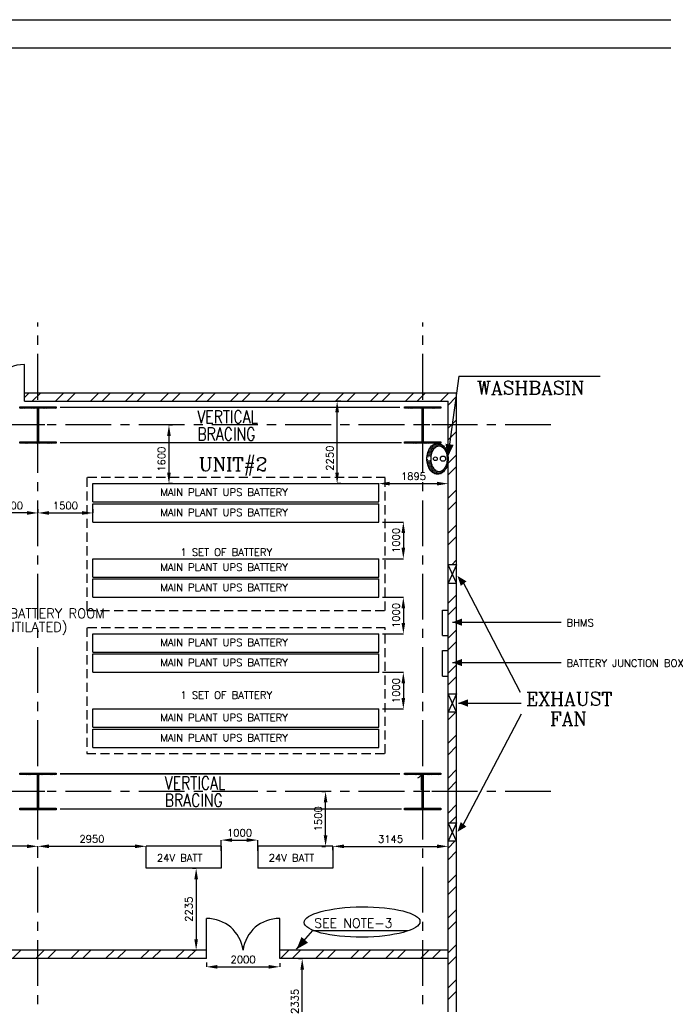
# Model space of a CAD drawing. Extents: x 13241 to 89175, y 0 to 53749.
# Tile 3 of 4: x 30549 to 48113, y 26874 to 53749. Entities that reach past the tile are written whole.
import ezdxf

# ---------------------------------------------------------------- set-up
doc = ezdxf.new("R2010")
doc.units = 0
doc.header["$LTSCALE"] = 1000
doc.header["$MEASUREMENT"] = 0
doc.header["$PDMODE"] = 34
doc.linetypes.add('CENTER', pattern=[2, 1.25, -0.25, 0.25, -0.25])
doc.linetypes.add('HIDDEN', pattern=[0.375, 0.25, -0.125])
doc.layers.get('0').update_dxf_attribs({"linetype": 'CONTINUOUS'})
doc.layers.get('DEFPOINTS').update_dxf_attribs({"linetype": 'CONTINUOUS'})
for name, color, linetype in [('BRACING', 40, 'HIDDEN'), ('CEN', 2, 'CENTER'), ('COL', 1, 'CONTINUOUS'), ('dim', 6, 'CONTINUOUS'), ('FORMAT', 4, 'CONTINUOUS'), ('grid', 1, 'CENTER'), ('PANEL', 4, 'CONTINUOUS'), ('PNL', 4, 'CONTINUOUS'), ('PNLDIM', 6, 'CONTINUOUS'), ('PNLTXT', 7, 'CONTINUOUS'), ('TEXT', 3, 'CONTINUOUS'), ('Wall', 7, 'CONTINUOUS')]:
    doc.layers.add(name, color=color, linetype=linetype)
doc.styles.add('ROMANC', font='romanc')
doc.styles.add('ROMANS', font='romans', dxfattribs={"height": 200})
doc.dimstyles.new('STANDARD$0', dxfattribs={"dimtxt": 250, "dimasz": 300, "dimexe": 0, "dimexo": 100, "dimgap": 100, "dimtad": 1, "dimdec": 0, "dimzin": 0, "dimdsep": 46, "dimtxsty": 'ROMANS', "dimcen": 0.09, "dimclrd": 256, "dimclre": 256, "dimclrt": 256, "dimadec": 0, "dimazin": 0, "dimtfac": 1, "dimtdec": 0, "dimtmove": 0, "dimatfit": 3, "dimfxl": 1, "dimtolj": 1, "dimtzin": 0, "dimlwd": -1, "dimlwe": -1, "dimarcsym": 0})

# ---------------------------------------------------------------- blocks, each defined once
blk = doc.blocks.new('A$C459100B9')
at = {"layer": 'COL'}
h = blk.add_hatch(dxfattribs=at)
h.set_pattern_fill('ANSI31', color=256, scale=200, angle=180, style=0)
h.set_pattern_definition([(225, (-560004.63, -115195.517), (17.6776695, -17.6776695), [])])
h.paths.add_polyline_path([(495, 500), (0, 500), (0, 460), (14, 460), (495, 460)])
h.paths.add_polyline_path([(0, 500), (-495, 500), (-495, 460), (0, 460)])
h.paths.add_polyline_path([(14, 460), (0, 460), (0, 0), (14, 0)])
h.paths.add_polyline_path([(0, 460), (-14, 460), (-14, 0), (0, 0)])
h.paths.add_polyline_path([(14, 0), (0, 0), (0, -460), (14, -460)])
h.paths.add_polyline_path([(0, 0), (-14, 0), (-14, -460), (0, -460)])
h.paths.add_polyline_path([(495, -460), (0, -460), (0, -500), (495, -500)])
h.paths.add_polyline_path([(0, -460), (-14, -460), (-495, -460), (-495, -500), (0, -500)])
at = {"layer": 'CEN'}
for p, q in [((0, 500), (0, -500)), ((192, 0), (-192, 0))]:
    blk.add_line(p, q, dxfattribs=at)
at = {"layer": 'COL'}
for points in [[(-495, 500), (495, 500), (495, 460), (-495, 460)], [(-14, 460), (14, 460), (14, -460), (-14, -460)], [(-495, -460), (495, -460), (495, -500), (-495, -500)]]:
    blk.add_lwpolyline(points, close=True, dxfattribs=at)
blk = doc.blocks.new('*D229')
at = {"layer": 'DEFPOINTS', "color": 0, "ltscale": 101, "transparency": 16777216}
for p in [(33996, 31187), (31046, 30839), (33996, 30887)]:
    blk.add_point(p, dxfattribs=at)
at = {"layer": 'PNLDIM', "ltscale": 101, "transparency": 16777216}
for p, q in [((31046, 30939), (31046, 31187)), ((31346, 31187), (33696, 31187)), ((33996, 30987), (33996, 31187))]:
    blk.add_line(p, q, dxfattribs=at)
for points in [[(31346, 31237), (31346, 31137), (31046, 31187)], [(33696, 31237), (33696, 31137), (33996, 31187)]]:
    blk.add_solid(points, dxfattribs=at)
at = {"layer": 'PNLDIM', "ltscale": 101, "transparency": 16777216, "insert": (32521, 31387), "char_height": 200, "attachment_point": 5, "style": 'ROMANS'}
blk.add_mtext('\\A1;2950', dxfattribs=at)
blk = doc.blocks.new('*D233')
at = {"layer": 'DEFPOINTS', "color": 0, "ltscale": 101, "transparency": 16777216}
for p in [(37046, 31357), (36046, 30966), (37046, 30966)]:
    blk.add_point(p, dxfattribs=at)
at = {"layer": 'PNLDIM', "ltscale": 101, "transparency": 16777216}
for p, q in [((36046, 31066), (36046, 31357)), ((36346, 31357), (36746, 31357)), ((37046, 31066), (37046, 31357))]:
    blk.add_line(p, q, dxfattribs=at)
for points in [[(36346, 31407), (36346, 31307), (36046, 31357)], [(36746, 31407), (36746, 31307), (37046, 31357)]]:
    blk.add_solid(points, dxfattribs=at)
at = {"layer": 'PNLDIM', "ltscale": 101, "transparency": 16777216, "insert": (36546, 31557), "char_height": 200, "attachment_point": 5, "style": 'ROMANS'}
blk.add_mtext('\\A1;1000', dxfattribs=at)
blk = doc.blocks.new('*D234')
at = {"layer": 'DEFPOINTS', "color": 0, "ltscale": 101, "transparency": 16777216}
for p in [(28096, 31187), (28096, 31187), (31046, 30839)]:
    blk.add_point(p, dxfattribs=at)
at = {"layer": 'PNLDIM', "ltscale": 101, "transparency": 16777216}
for p, q in [((28096, 31287), (28096, 31187)), ((30746, 31187), (28396, 31187)), ((31046, 30939), (31046, 31187))]:
    blk.add_line(p, q, dxfattribs=at)
for points in [[(28396, 31237), (28396, 31137), (28096, 31187)], [(30746, 31237), (30746, 31137), (31046, 31187)]]:
    blk.add_solid(points, dxfattribs=at)
at = {"layer": 'PNLDIM', "ltscale": 101, "transparency": 16777216, "insert": (29571, 31387), "char_height": 200, "attachment_point": 5, "style": 'ROMANS'}
blk.add_mtext('\\A1;2950', dxfattribs=at)
blk = doc.blocks.new('*D236')
at = {"layer": 'DEFPOINTS', "color": 0, "ltscale": 101, "transparency": 16777216}
for p in [(29546, 40286), (29546, 40286), (31046, 40286)]:
    blk.add_point(p, dxfattribs=at)
at = {"layer": 'PNLDIM', "ltscale": 101, "transparency": 16777216}
for p, q in [((29546, 40386), (29546, 40286)), ((31046, 40386), (31046, 40286)), ((30746, 40286), (29846, 40286))]:
    blk.add_line(p, q, dxfattribs=at)
for points in [[(29846, 40336), (29846, 40236), (29546, 40286)], [(30746, 40336), (30746, 40236), (31046, 40286)]]:
    blk.add_solid(points, dxfattribs=at)
at = {"layer": 'PNLDIM', "ltscale": 101, "transparency": 16777216, "insert": (30296, 40486), "char_height": 200, "attachment_point": 5, "style": 'ROMANS'}
blk.add_mtext('\\A1;1500', dxfattribs=at)
blk = doc.blocks.new('*D240')
at = {"layer": 'DEFPOINTS', "color": 0, "ltscale": 101, "transparency": 16777216}
for p in [(38896, 32686), (38896, 32686), (38896, 31186)]:
    blk.add_point(p, dxfattribs=at)
at = {"layer": 'PNLDIM', "ltscale": 101, "transparency": 16777216}
for p, q in [((38796, 32686), (38896, 32686)), ((38896, 31486), (38896, 32386)), ((38796, 31186), (38896, 31186))]:
    blk.add_line(p, q, dxfattribs=at)
for points in [[(38846, 32386), (38946, 32386), (38896, 32686)], [(38846, 31486), (38946, 31486), (38896, 31186)]]:
    blk.add_solid(points, dxfattribs=at)
at = {"layer": 'PNLDIM', "ltscale": 101, "transparency": 16777216, "insert": (38696, 31936), "char_height": 200, "attachment_point": 5, "rotation": 90, "style": 'ROMANS'}
blk.add_mtext('\\A1;1500', dxfattribs=at)
blk = doc.blocks.new('*D242')
at = {"layer": 'DEFPOINTS', "color": 0, "ltscale": 101, "transparency": 16777216}
for p in [(38259, 28122), (38259, 28122), (37523, 25786)]:
    blk.add_point(p, dxfattribs=at)
at = {"layer": 'PNLDIM', "ltscale": 101, "transparency": 16777216}
for p, q in [((38159, 28122), (38259, 28122)), ((38259, 26086), (38259, 27822)), ((37623, 25786), (38259, 25786))]:
    blk.add_line(p, q, dxfattribs=at)
for points in [[(38209, 27822), (38309, 27822), (38259, 28122)], [(38209, 26086), (38309, 26086), (38259, 25786)]]:
    blk.add_solid(points, dxfattribs=at)
at = {"layer": 'PNLDIM', "ltscale": 101, "transparency": 16777216, "insert": (38059, 26954), "char_height": 200, "attachment_point": 5, "rotation": 90, "style": 'ROMANS'}
blk.add_mtext('\\A1;2335', dxfattribs=at)
blk = doc.blocks.new('*D250')
at = {"layer": 'DEFPOINTS', "color": 0, "ltscale": 101, "transparency": 16777216}
for p in [(35364, 30587), (35364, 28352), (35364, 28352)]:
    blk.add_point(p, dxfattribs=at)
at = {"layer": 'PNLDIM', "ltscale": 101, "transparency": 16777216}
for p, q in [((35264, 30587), (35364, 30587)), ((35364, 30287), (35364, 28652)), ((35264, 28352), (35364, 28352))]:
    blk.add_line(p, q, dxfattribs=at)
for points in [[(35314, 30287), (35414, 30287), (35364, 30587)], [(35314, 28652), (35414, 28652), (35364, 28352)]]:
    blk.add_solid(points, dxfattribs=at)
at = {"layer": 'PNLDIM', "ltscale": 101, "transparency": 16777216, "insert": (35164, 29469), "char_height": 200, "attachment_point": 5, "rotation": 90, "style": 'ROMANS'}
blk.add_mtext('\\A1;2235', dxfattribs=at)
blk = doc.blocks.new('*D251')
at = {"layer": 'DEFPOINTS', "color": 0, "ltscale": 101, "transparency": 16777216}
for p in [(39096, 31186), (42241, 31186), (42241, 30886)]:
    blk.add_point(p, dxfattribs=at)
at = {"layer": 'PNLDIM', "ltscale": 101, "transparency": 16777216}
for p, q in [((39096, 31086), (39096, 31186)), ((39396, 31186), (41941, 31186)), ((42241, 30986), (42241, 31186))]:
    blk.add_line(p, q, dxfattribs=at)
for points in [[(39396, 31236), (39396, 31136), (39096, 31186)], [(41941, 31236), (41941, 31136), (42241, 31186)]]:
    blk.add_solid(points, dxfattribs=at)
at = {"layer": 'PNLDIM', "ltscale": 101, "transparency": 16777216, "insert": (40669, 31386), "char_height": 200, "attachment_point": 5, "style": 'ROMANS'}
blk.add_mtext('\\A1;3145', dxfattribs=at)
blk = doc.blocks.new('*D257')
at = {"layer": 'DEFPOINTS', "color": 0, "ltscale": 101, "transparency": 16777216}
for p in [(40346, 40036), (40346, 39036), (41018, 39036)]:
    blk.add_point(p, dxfattribs=at)
at = {"layer": 'PNLDIM', "ltscale": 101, "transparency": 16777216}
for p, q in [((40446, 40036), (41018, 40036)), ((41018, 39736), (41018, 39336)), ((40446, 39036), (41018, 39036))]:
    blk.add_line(p, q, dxfattribs=at)
for points in [[(40968, 39736), (41068, 39736), (41018, 40036)], [(40968, 39336), (41068, 39336), (41018, 39036)]]:
    blk.add_solid(points, dxfattribs=at)
at = {"layer": 'PNLDIM', "ltscale": 101, "transparency": 16777216, "insert": (40818, 39536), "char_height": 200, "attachment_point": 5, "rotation": 90, "style": 'ROMANS'}
blk.add_mtext('\\A1;1000', dxfattribs=at)
blk = doc.blocks.new('*D258')
at = {"layer": 'DEFPOINTS', "color": 0, "ltscale": 101, "transparency": 16777216}
for p in [(40346, 37986), (40346, 36986), (41018, 36986)]:
    blk.add_point(p, dxfattribs=at)
at = {"layer": 'PNLDIM', "ltscale": 101, "transparency": 16777216}
for p, q in [((40446, 37986), (41018, 37986)), ((41018, 37686), (41018, 37286)), ((40446, 36986), (41018, 36986))]:
    blk.add_line(p, q, dxfattribs=at)
for points in [[(40968, 37686), (41068, 37686), (41018, 37986)], [(40968, 37286), (41068, 37286), (41018, 36986)]]:
    blk.add_solid(points, dxfattribs=at)
at = {"layer": 'PNLDIM', "ltscale": 101, "transparency": 16777216, "insert": (40818, 37486), "char_height": 200, "attachment_point": 5, "rotation": 90, "style": 'ROMANS'}
blk.add_mtext('\\A1;1000', dxfattribs=at)
blk = doc.blocks.new('*D259')
at = {"layer": 'DEFPOINTS', "color": 0, "ltscale": 101, "transparency": 16777216}
for p in [(40346, 35936), (40346, 34936), (41018, 34936)]:
    blk.add_point(p, dxfattribs=at)
at = {"layer": 'PNLDIM', "ltscale": 101, "transparency": 16777216}
for p, q in [((40446, 35936), (41018, 35936)), ((41018, 35636), (41018, 35236)), ((40446, 34936), (41018, 34936))]:
    blk.add_line(p, q, dxfattribs=at)
for points in [[(40968, 35636), (41068, 35636), (41018, 35936)], [(40968, 35236), (41068, 35236), (41018, 34936)]]:
    blk.add_solid(points, dxfattribs=at)
at = {"layer": 'PNLDIM', "ltscale": 101, "transparency": 16777216, "insert": (40818, 35436), "char_height": 200, "attachment_point": 5, "rotation": 90, "style": 'ROMANS'}
blk.add_mtext('\\A1;1000', dxfattribs=at)
blk = doc.blocks.new('*D260')
at = {"layer": 'DEFPOINTS', "color": 0, "ltscale": 101, "transparency": 16777216}
for p in [(34821, 42686), (34621, 41086), (34821, 41086)]:
    blk.add_point(p, dxfattribs=at)
at = {"layer": 'PNLDIM', "ltscale": 101, "transparency": 16777216}
for p, q in [((34721, 42686), (34621, 42686)), ((34621, 42386), (34621, 41386)), ((34721, 41086), (34621, 41086))]:
    blk.add_line(p, q, dxfattribs=at)
for points in [[(34571, 42386), (34671, 42386), (34621, 42686)], [(34571, 41386), (34671, 41386), (34621, 41086)]]:
    blk.add_solid(points, dxfattribs=at)
at = {"layer": 'PNLDIM', "ltscale": 101, "transparency": 16777216, "insert": (34421, 41752), "char_height": 200, "attachment_point": 5, "rotation": 90, "style": 'ROMANS'}
blk.add_mtext('\\A1;1600', dxfattribs=at)
blk = doc.blocks.new('*D261')
at = {"layer": 'DEFPOINTS', "color": 0, "ltscale": 101, "transparency": 16777216}
for p in [(31046, 40286), (32546, 40286), (32546, 40286)]:
    blk.add_point(p, dxfattribs=at)
at = {"layer": 'PNLDIM', "ltscale": 101, "transparency": 16777216}
for p, q in [((32546, 40386), (32546, 40286)), ((31046, 40186), (31046, 40286)), ((31346, 40286), (32246, 40286))]:
    blk.add_line(p, q, dxfattribs=at)
for points in [[(31346, 40336), (31346, 40236), (31046, 40286)], [(32246, 40336), (32246, 40236), (32546, 40286)]]:
    blk.add_solid(points, dxfattribs=at)
at = {"layer": 'PNLDIM', "ltscale": 101, "transparency": 16777216, "insert": (31796, 40486), "char_height": 200, "attachment_point": 5, "style": 'ROMANS'}
blk.add_mtext('\\A1;1500', dxfattribs=at)
blk = doc.blocks.new('*D262')
at = {"layer": 'DEFPOINTS', "color": 0, "ltscale": 101, "transparency": 16777216}
for p in [(40346, 41086), (42241, 41086), (42241, 40686)]:
    blk.add_point(p, dxfattribs=at)
at = {"layer": 'PNLDIM', "ltscale": 101, "transparency": 16777216}
for p, q in [((40346, 40986), (40346, 41086)), ((40646, 41086), (41941, 41086)), ((42241, 40786), (42241, 41086))]:
    blk.add_line(p, q, dxfattribs=at)
for points in [[(40646, 41136), (40646, 41036), (40346, 41086)], [(41941, 41136), (41941, 41036), (42241, 41086)]]:
    blk.add_solid(points, dxfattribs=at)
at = {"layer": 'PNLDIM', "ltscale": 101, "transparency": 16777216, "insert": (41294, 41286), "char_height": 200, "attachment_point": 5, "style": 'ROMANS'}
blk.add_mtext('\\A1;1895', dxfattribs=at)
blk = doc.blocks.new('*D263')
at = {"layer": 'DEFPOINTS', "color": 0, "ltscale": 101, "transparency": 16777216}
for p in [(39211, 43336), (39411, 43336), (39411, 41086)]:
    blk.add_point(p, dxfattribs=at)
at = {"layer": 'PNLDIM', "ltscale": 101, "transparency": 16777216}
for p, q in [((39311, 43336), (39211, 43336)), ((39211, 41386), (39211, 43036)), ((39311, 41086), (39211, 41086))]:
    blk.add_line(p, q, dxfattribs=at)
for points in [[(39161, 43036), (39261, 43036), (39211, 43336)], [(39161, 41386), (39261, 41386), (39211, 41086)]]:
    blk.add_solid(points, dxfattribs=at)
at = {"layer": 'PNLDIM', "ltscale": 101, "transparency": 16777216, "insert": (39011, 41781), "char_height": 200, "attachment_point": 5, "rotation": 90, "style": 'ROMANS'}
blk.add_mtext('\\A1;2250', dxfattribs=at)
blk = doc.blocks.new('*D336')
at = {"ltscale": 101, "transparency": 16777216}
for p, q in [((35644, 28020), (35644, 27897)), ((37644, 27997), (37644, 27897)), ((35944, 27897), (37344, 27897))]:
    blk.add_line(p, q, dxfattribs=at)
for points in [[(35944, 27947), (35944, 27847), (35644, 27897)], [(37344, 27947), (37344, 27847), (37644, 27897)]]:
    blk.add_solid(points, dxfattribs=at)
at = {"layer": 'DEFPOINTS', "color": 0, "ltscale": 101, "transparency": 16777216}
for p in [(35644, 28120), (37644, 27897), (37644, 27897)]:
    blk.add_point(p, dxfattribs=at)
at = {"ltscale": 101, "transparency": 16777216, "insert": (36644, 28097), "char_height": 200, "attachment_point": 5, "style": 'ROMANS'}
blk.add_mtext('\\A1;2000', dxfattribs=at)

msp = doc.modelspace()

# ---------------------------------------------------------------- hatches: boundary and pattern name
h = msp.add_hatch()
h.set_pattern_fill('ANSI32', color=256, scale=1800, style=0)
h.set_pattern_definition([(45, (-153709.53, -6348.1), (-477.297, 477.297), []), (45, (-153391.34, -6348.1), (-477.297, 477.297), [])])
h.paths.add_polyline_path([(41546.3, 43566.5), (31161.3, 43566.5), (31046.3, 43566.5), (31046.3, 43336.5), (41546.3, 43336.5)])
h.paths.add_polyline_path([(31046.3, 43566.5), (30676.3, 43566.5), (30676.3, 43336.5), (31046.3, 43336.5)])
h.paths.add_polyline_path([(29703.1, 43566.5), (20546, 43566.5), (20546, 43336.5), (29676.3, 43336.5, -0.0580846)])
h.paths.add_polyline_path([(42470, 43566.5), (41546.3, 43566.5), (41546.3, 43336.5), (42241.3, 43336.5), (42241.3, 42686.5), (42350.5, 42686.5)])
h.paths.add_polyline_path([(42471.3, 43575.5), (42350.5, 42686.5), (42471.3, 42686.5)])
h.paths.add_polyline_path([(42471.3, 42686.5), (42350.5, 42686.5), (42278.9, 42158.6), (42241.3, 41881.7), (42241.3, 38873.6), (42471.3, 38873.6)])
h.paths.add_polyline_path([(42350.5, 42686.5), (42241.3, 42686.5), (42241.3, 41881.7), (42278.9, 42158.6)], flags=17)
h.paths.add_polyline_path([(42471.3, 38373.6), (42241.3, 38373.6), (42241.3, 35348.6), (42471.3, 35348.6)])
h.paths.add_polyline_path([(42471.3, 34848.6), (42241.3, 34848.6), (42241.3, 32686.5), (42471.3, 32686.5)])
h.paths.add_polyline_path([(42471.3, 32686.5), (42241.3, 32686.5), (42241.3, 31823.6), (42471.3, 31823.6)])
h.paths.add_polyline_path([(42471.3, 31323.6), (42241.3, 31323.6), (42241.3, 22686.5), (42471.3, 22686.5)])
h.paths.add_polyline_path([(42471.3, 22686.5), (42241.3, 22686.5), (42241.3, 11566.5), (41546.3, 11566.5), (41546.3, 11336.5), (42471.3, 11336.5)])
h.paths.add_polyline_path([(41546.3, 11566.5), (38051.3, 11566.5), (38051.3, 11336.5), (41546.3, 11336.5)])
h.paths.add_polyline_path([(36051.3, 11566.5), (31046.3, 11566.5), (31046.3, 11336.5), (36051.3, 11336.5)])
h.paths.add_polyline_path([(31046.3, 11566.5), (23146.3, 11566.5), (23146.3, 11336.5), (31046.3, 11336.5)])
h.paths.add_polyline_path([(21146.3, 11566.5), (20541.4, 11566.5), (20541.3, 11336.5), (21146.3, 11336.5)])
h.paths.add_polyline_path([(20541.4, 11566.5), (19851.3, 11566.5), (19851.3, 22686.5), (19621.3, 22686.5), (19621.3, 11336.5), (20061.3, 11336.5), (20541.3, 11336.5)])
h.paths.add_polyline_path([(19851.3, 31323.6), (19621.3, 31323.6), (19621.3, 22686.5), (19851.3, 22686.5)])
h.paths.add_polyline_path([(19851.3, 34848.6), (19621.3, 34848.6), (19621.3, 32686.5), (19851.3, 32686.5)])
h.paths.add_polyline_path([(19851.3, 32686.5), (19621.3, 32686.5), (19621.3, 31823.6), (19851.3, 31823.6)])
h.paths.add_polyline_path([(19851.3, 38373.6), (19621.3, 38373.6), (19621.3, 35348.6), (19851.3, 35348.6)])
h.paths.add_polyline_path([(19851.3, 41881.7), (19813.7, 42158.6), (19742, 42686.5), (19621.3, 42686.5), (19621.3, 38873.6), (19851.3, 38873.6)])
h.paths.add_polyline_path([(19851.3, 42686.5), (19742, 42686.5), (19813.7, 42158.6), (19851.3, 41881.7)], flags=17)
h.paths.add_polyline_path([(19622.5, 43566.5), (19621.3, 43566.5), (19621.3, 42686.5), (19742, 42686.5)])
h.paths.add_polyline_path([(19851.3, 43336.5), (20546, 43336.5), (20546, 43566.5), (19622.5, 43566.5), (19742, 42686.5), (19851.3, 42686.5)])
h = msp.add_hatch()
h.set_pattern_fill('ANSI32', color=256, scale=1800, style=0)
h.paths.add_polyline_path([(41546.3, 28351.6), (37643.8, 28351.6), (37643.8, 28121.6), (41546.3, 28121.6)])
h.paths.add_polyline_path([(42241.3, 28351.6), (41546.3, 28351.6), (41546.3, 28121.6), (42241.3, 28121.6)])
h.paths.add_polyline_path([(24448.8, 28351.6), (20546.3, 28351.6), (20546.3, 28121.6), (24448.8, 28121.6)])
h.paths.add_polyline_path([(20546.3, 28351.6), (19851.3, 28351.6), (19851.3, 28121.6), (20546.3, 28121.6)])
h = msp.add_hatch()
h.set_pattern_fill('ANSI32', color=256, scale=1800, style=0)
h.paths.add_polyline_path([(35643.8, 28351.6), (32046.3, 28351.6), (31046.3, 28351.6), (31046.3, 28121.6), (35643.8, 28121.6)])
h.paths.add_polyline_path([(31046.3, 28351.6), (26448.8, 28351.6), (26448.8, 28121.6), (30046.3, 28121.6), (31046.3, 28121.6)])
at = {"layer": 'Wall', "ltscale": 1000}
h = msp.add_hatch(dxfattribs=at)
h.set_pattern_fill('DOTS', scale=400, angle=360, style=0)
h.set_pattern_definition([(360, (-4430.695, 25666.33), (12.5, 25), [0, -25])])
h.paths.add_polyline_path([(41793.8, 41615.3, -0.0630679), (41773.3, 41750.2, -0.8269407), (41675, 41769), (41675, 41632.9, 0.0154711), (41684.3, 41596.2, 0.0813377), (41745.9, 41465.1, 0.1069767), (41846.2, 41370.5, 0.1365225), (41951.1, 41341.4, 0.1365225), (42055.9, 41370.5, 0.1069767), (42156.3, 41465.1, 0.0813377), (42217.9, 41596.2, 0.069396), (42241.3, 41763.9, 0.069396), (42217.9, 41931.7, 0.0813377), (42156.3, 42062.7, 0.1069767), (42055.9, 42157.3, 0.1365225), (41951.1, 42186.5, 0.1365225), (41846.2, 42157.3, 0.1069767), (41745.9, 42062.7, 0.0813377), (41684.3, 41931.7, 0.0154711), (41675, 41894.9), (41675, 41769, -0.8342273), (41773.6, 41787, -0.0587399), (41793.8, 41912.5, -0.0813377), (41845.8, 42023.1, -0.1069767), (41924.6, 42097.4, -0.1365225), (41993.3, 42116.5, -0.1365225), (42062, 42097.4, -0.1069767), (42140.8, 42023.1, -0.0813377), (42192.8, 41912.5, -0.069396), (42213.5, 41763.9, -0.069396), (42192.8, 41615.3, -0.0813377), (42140.8, 41504.8, -0.1069767), (42062, 41430.5, -0.1365225), (41993.3, 41411.4, -0.1365225), (41924.6, 41430.5, -0.1069767), (41845.8, 41504.8, -0.0813377)])

# ---------------------------------------------------------------- linework, layer by layer
at = {"layer": 'BRACING', "const_width": 40}
for points in [[(31652.6, 43166.5), (40929.2, 43166.5)], [(31651, 42206.5), (40976.2, 42206.5)], [(31652.6, 33166.5), (40929.2, 33166.5)], [(31651, 32206.5), (40976.2, 32206.5)]]:
    msp.add_lwpolyline(points, dxfattribs=at)
at = {"layer": 'FORMAT'}
for p, q in [((13241.2, 53748.8), (89040, 53748.8)), ((13241.2, 53748.8), (89175, 53748.8)), ((14006.2, 52983.8), (88275, 52983.8)), ((14006.2, 52983.8), (88275, 52983.8))]:
    msp.add_line(p, q, dxfattribs=at)
at = {"layer": 'grid'}
for p, q in [((31046.3, 9376.5), (31046.3, 45480.5)), ((41546.3, 9376.5), (41546.3, 45480.5)), ((45046.3, 42686.5), (16769.9, 42686.5)), ((32546.3, 40036.5), (32546.3, 40536.5)), ((32546.3, 37986.5), (32546.3, 38486.5)), ((32546.3, 35936.5), (32546.3, 36436.5)), ((32546.3, 33886.5), (32546.3, 34386.5)), ((45046.3, 32686.5), (16769.9, 32686.5))]:
    msp.add_line(p, q, dxfattribs=at)
at = {"layer": 'PANEL', "color": 7, "ltscale": 101}
for p, q in [((42531.9, 44022.4), (42278.9, 42158.6)), ((42531.9, 44022.4), (46392.9, 44022.4)), ((42360.9, 37304.3), (45325.4, 37304.3)), ((42360.9, 36202), (45325.4, 36202)), ((42519.8, 35098), (44230.1, 35098)), ((38104.2, 28376.3), (38552.5, 28891.4)), ((38552.5, 28891.4), (41137.5, 28891.4))]:
    msp.add_line(p, q, dxfattribs=at)
at = {"layer": 'PANEL', "color": 7}
for p, q in [((42471.3, 38873.6), (42241.3, 38873.6)), ((42471.3, 38873.6), (42241.3, 38373.6)), ((42471.3, 38373.6), (42241.3, 38873.6)), ((42611.9, 38456.3), (44207.1, 35395.7)), ((42241.3, 38373.6), (42471.3, 38373.6)), ((42241.3, 35348.6), (42471.3, 35348.6)), ((42471.3, 34848.6), (42241.3, 35348.6)), ((42471.3, 35348.6), (42241.3, 34848.6)), ((42471.3, 34848.6), (42241.3, 34848.6)), ((42641.5, 31751.2), (44239.4, 34805.8)), ((42241.3, 31823.6), (42471.3, 31823.6)), ((42471.3, 31323.6), (42241.3, 31823.6)), ((42471.3, 31823.6), (42241.3, 31323.6)), ((42471.3, 31323.6), (42241.3, 31323.6))]:
    msp.add_line(p, q, dxfattribs=at)
at = {"layer": 'PANEL', "color": 7, "ltscale": 101}
msp.add_lwpolyline([(42231.5, 41809.6, 0, 225, 0), (42278.9, 42158.6, 225, 225, 0)], format="xyseb", dxfattribs=at)
at = {"layer": 'PANEL', "color": 7}
for points in [[(42495.5, 38566.7, 0.166, 199.7, 0), (42663.6, 38357.1, 199.7, 199.7, 0)], [(42360.9, 37304.3, 0.166, 199.7, 0), (42621.8, 37304.3, 199.7, 199.7, 0)], [(42360.9, 36202, 0.166, 199.7, 0), (42621.8, 36202, 199.7, 199.7, 0)], [(42519.8, 35098, 0.166, 199.7, 0), (42780.6, 35098, 199.7, 199.7, 0)], [(42495.5, 31583, 0.166, 199.7, 0), (42660.1, 31786.7, 199.7, 199.7, 0)], [(38104.2, 28376.3, 0.2, 239.6, 0), (38328.4, 28633.8, 239.6, 239.6, 0)]]:
    msp.add_lwpolyline(points, format="xyseb", dxfattribs=at)
at = {"layer": 'PANEL', "color": 7, "ltscale": 101}
msp.add_ellipse((39892, 29120.9), major_axis=(-1580.7, -12.5), ratio=0.261633, dxfattribs=at)
at = {"layer": 'PNL', "ltscale": 101}
for p, q in [((32546.3, 41086.5), (34451.3, 41086.5)), ((32546.3, 41086.5), (40346.3, 41086.5)), ((32546.3, 40586.5), (32546.3, 41086.5)), ((36951.5, 41086.5), (39951.5, 41086.5)), ((36951.5, 41086.5), (39951.5, 41086.5)), ((40346.3, 40586.5), (40346.3, 41086.5)), ((32546.3, 40586.5), (40346.3, 40586.5)), ((32546.3, 40536.5), (40346.3, 40536.5)), ((32546.3, 40036.5), (32546.3, 40536.5)), ((40346.3, 40036.5), (40346.3, 40536.5)), ((32546.3, 40036.5), (40346.3, 40036.5)), ((32546.3, 40036.5), (34451.3, 40036.5)), ((36951.5, 40036.5), (39951.5, 40036.5)), ((36951.5, 40036.5), (39951.5, 40036.5)), ((32546.3, 39036.5), (40346.3, 39036.5)), ((32546.3, 39036.5), (34451.3, 39036.5)), ((32546.3, 38536.5), (32546.3, 39036.5)), ((36951.5, 39036.5), (39951.5, 39036.5)), ((36951.5, 39036.5), (39951.5, 39036.5)), ((40346.3, 38536.5), (40346.3, 39036.5)), ((32546.3, 38536.5), (40346.3, 38536.5)), ((32546.3, 38486.5), (40346.3, 38486.5)), ((32546.3, 37986.5), (32546.3, 38486.5)), ((40346.3, 37986.5), (40346.3, 38486.5)), ((32546.3, 37986.5), (40346.3, 37986.5)), ((32546.3, 37986.5), (34451.3, 37986.5)), ((32546.3, 37986.5), (40346.3, 37986.5)), ((36951.5, 37986.5), (39951.5, 37986.5)), ((36951.5, 37986.5), (39951.5, 37986.5)), ((42091.3, 37636.5), (42241.3, 37636.5)), ((42091.3, 36936.5), (42091.3, 37636.5)), ((42241.3, 36936.5), (42241.3, 37643.2)), ((32546.3, 36986.5), (40346.3, 36986.5)), ((32546.3, 36986.5), (34451.3, 36986.5)), ((32546.3, 36486.5), (32546.3, 36986.5)), ((36951.5, 36986.5), (39951.5, 36986.5)), ((40346.3, 36486.5), (40346.3, 36986.5)), ((42091.3, 36936.5), (42241.3, 36936.5)), ((32546.3, 36486.5), (40346.3, 36486.5)), ((32546.3, 36436.5), (40346.3, 36436.5)), ((32546.3, 35936.5), (32546.3, 36436.5)), ((40346.3, 35936.5), (40346.3, 36436.5)), ((42091.3, 36534.2), (42241.3, 36534.2)), ((42091.3, 35834.2), (42091.3, 36534.2)), ((42241.3, 35834.2), (42241.3, 36540.8)), ((32546.3, 35936.5), (40346.3, 35936.5)), ((32546.3, 35936.5), (34451.3, 35936.5)), ((36951.5, 35936.5), (39951.5, 35936.5)), ((36951.5, 35936.5), (39951.5, 35936.5)), ((42091.3, 35834.2), (42241.3, 35834.2)), ((32546.3, 34936.5), (40346.3, 34936.5)), ((32546.3, 34936.5), (34451.3, 34936.5)), ((32546.3, 34436.5), (32546.3, 34936.5)), ((36951.5, 34936.5), (39951.5, 34936.5)), ((36951.5, 34936.5), (39951.5, 34936.5)), ((40346.3, 34436.5), (40346.3, 34936.5)), ((32546.3, 34436.5), (40346.3, 34436.5)), ((32546.3, 34386.5), (40346.3, 34386.5)), ((32546.3, 33886.5), (32546.3, 34386.5)), ((40346.3, 33886.5), (40346.3, 34386.5)), ((32546.3, 33886.5), (40346.3, 33886.5)), ((32546.3, 33886.5), (34451.3, 33886.5)), ((32546.3, 33886.5), (40346.3, 33886.5)), ((36951.5, 33886.5), (39951.5, 33886.5)), ((36951.5, 33886.5), (39951.5, 33886.5)), ((36046.3, 31186.7), (33996.3, 31186.7)), ((33996.3, 30586.7), (33996.3, 31186.7)), ((36046.3, 31186.7), (33996.3, 31186.7)), ((33996.3, 30586.7), (33996.3, 31186.7)), ((36046.3, 31186.7), (36046.3, 30586.7)), ((36046.3, 31186.7), (36046.3, 30586.7)), ((39096.3, 31186.5), (37046.3, 31186.5)), ((39096.3, 31186.5), (37046.3, 31186.5)), ((37046.3, 31186.5), (37046.3, 30586.5)), ((38896.3, 31186.5), (38885, 31186.5)), ((38896.3, 31186.5), (38885, 31186.5)), ((39096.3, 31186.5), (39096.3, 30586.5)), ((39096.3, 31186.5), (39096.3, 30586.5)), ((36046.3, 30586.7), (33996.3, 30586.7)), ((36046.3, 30586.7), (33996.3, 30586.7)), ((39096.3, 30586.5), (37046.3, 30586.5)), ((39096.3, 30586.5), (37046.3, 30586.5))]:
    msp.add_line(p, q, dxfattribs=at)
at = {"layer": 'PNLDIM', "color": 2, "linetype": 'HIDDEN'}
for points in [[(40524.2, 41250.5), (32376.7, 41250.5), (32376.7, 37622.8), (40524.2, 37622.8)], [(40524.2, 37151.5), (32378, 37150.5), (32376.7, 33722.8), (40524.2, 33722.8)]]:
    msp.add_lwpolyline(points, close=True, dxfattribs=at)
at = {"layer": 'Wall'}
for p, q in [((30676.3, 43336.5), (30676.3, 44336.5)), ((30676.3, 43566.5), (31161.3, 43566.5)), ((31161.3, 43566.5), (42471.3, 43566.5)), ((42471.3, 11336.5), (42471.3, 43566.5)), ((30676.3, 43336.5), (42241.3, 43336.5)), ((42241.3, 11566.5), (42241.3, 43336.5)), ((35643.8, 28121.6), (35643.8, 29216.6)), ((37643.8, 28121.6), (37643.8, 29216.6)), ((32046.3, 28351.6), (26448.8, 28351.6)), ((35643.8, 28351.6), (32046.3, 28351.6)), ((35643.8, 28351.6), (32046.3, 28351.6)), ((42241.3, 28351.6), (37643.8, 28351.6)), ((42241.3, 28351.6), (37643.8, 28351.6)), ((35643.8, 28121.6), (30046.3, 28121.6)), ((35643.8, 28121.6), (32046.3, 28121.6)), ((42241.3, 28121.6), (37643.8, 28121.6)), ((42241.3, 28121.6), (37643.8, 28121.6))]:
    msp.add_line(p, q, dxfattribs=at)
at = {"layer": 'Wall', "color": 7}
for points in [[(41951.1, 42186.5, -0.1365225), (42055.9, 42157.3, -0.1069767), (42156.3, 42062.7, -0.0813377), (42217.9, 41931.7, -0.069396), (42241.3, 41763.9, -0.069396), (42217.9, 41596.2, -0.0813377), (42156.3, 41465.1, -0.1069767), (42055.9, 41370.5, -0.1365225), (41951.1, 41341.4, -0.1365225), (41846.2, 41370.5, -0.1069767), (41745.9, 41465.1, -0.0813377), (41684.3, 41596.2, -0.069396), (41660.9, 41763.9, -0.069396), (41684.3, 41931.7, -0.0813377), (41745.9, 42062.7, -0.1069767), (41846.2, 42157.3, -0.1365225)], [(41993.3, 42116.5, -0.1365225), (42062, 42097.4, -0.1069767), (42140.8, 42023.1, -0.0813377), (42192.8, 41912.5, -0.069396), (42213.5, 41763.9, -0.069396), (42192.8, 41615.3, -0.0813377), (42140.8, 41504.8, -0.1069767), (42062, 41430.5, -0.1365225), (41993.3, 41411.4, -0.1365225), (41924.6, 41430.5, -0.1069767), (41845.8, 41504.8, -0.0813377), (41793.8, 41615.3, -0.069396), (41773.1, 41763.9, -0.069396), (41793.8, 41912.5, -0.0813377), (41845.8, 42023.1, -0.1069767), (41924.6, 42097.4, -0.1365225)]]:
    msp.add_lwpolyline(points, format="xyb", close=True, dxfattribs=at)
for centre, radius in [((41891.8, 41765.2), 50.9), ((42100.8, 41765.8), 71.3)]:
    msp.add_circle(centre, radius, dxfattribs=at)
at = {"layer": 'Wall'}
for centre, radius, start, end in [((30676.3, 43336.5), 1000, 90, 180), ((35661.5, 28226.5), 990.2, 7.25341, 91.02697), ((37626, 28226.5), 990.2, 88.97303, 172.74659)]:
    msp.add_arc(centre, radius, start, end, dxfattribs=at)

# ---------------------------------------------------------------- block references
at = {"layer": 'dim'}
for p in [(31046.3, 42686.5), (41546.3, 42686.5), (31046.3, 32686.5), (41546.3, 32686.5)]:
    msp.add_blockref('A$C459100B9', p, dxfattribs=at)

# ---------------------------------------------------------------- texts
at = {"layer": 'PANEL', "color": 7, "style": 'ROMANC'}
msp.add_text('WASHBASIN', height=371.25, rotation=360, dxfattribs=at).set_placement((43028.3, 43515.3))
for s, height, p in [('UNIT#2', 371.25, (35431.1, 41430.9)), ('UPS/DC BATTERY ROOM', 259.875, (28676.5, 37413.9)), (' (VENTILATED)', 259.875, (29423.5, 37043.4)), ('EXHAUST', 371.25, (44369, 35027)), ('FAN', 371.25, (45021.1, 34483.3)), ('SEE NOTE-3', 250, (38588.1, 28966.1))]:
    msp.add_text(s, height=height, dxfattribs=at).set_placement(p)
at = {"layer": 'PNL', "ltscale": 101, "style": 'ROMANS'}
for s, p in [('MAIN PLANT UPS BATTERY', (34388.3, 40751.9)), ('MAIN PLANT UPS BATTERY', (34388.3, 40201.9)), ('MAIN PLANT UPS BATTERY', (34388.3, 38701.9)), ('MAIN PLANT UPS BATTERY', (34388.3, 38151.9)), ('BHMS', (45471.7, 37188.2)), ('MAIN PLANT UPS BATTERY', (34388.3, 36651.9)), ('MAIN PLANT UPS BATTERY', (34388.3, 36101.9)), ('BATTERY JUNCTION BOX', (45471.7, 36085.9)), ('MAIN PLANT UPS BATTERY', (34388.3, 34601.9)), ('MAIN PLANT UPS BATTERY', (34388.3, 34051.9)), ('24V BATT', (34293.8, 30770.5)), ('24V BATT', (34293.8, 30770.5)), ('24V BATT', (37343.8, 30770.3)), ('24V BATT', (37343.8, 30770.3))]:
    msp.add_text(s, height=200, dxfattribs=at).set_placement(p)
at = {"layer": 'PNL', "color": 2, "ltscale": 101, "style": 'ROMANS'}
for p in [(34935.9, 39112.1), (34935.9, 35212.1)]:
    msp.add_text('1 SET OF BATTERY', height=200, rotation=360, dxfattribs=at).set_placement(p)
at = {"layer": 'PNLTXT', "color": 1, "ltscale": 101, "style": 'ROMANS'}
msp.add_text('1', height=400, dxfattribs=at).set_placement((41311.7, 32730.4))
at = {"layer": 'TEXT', "char_height": 350, "width": 1838.557, "attachment_point": 1, "line_spacing_factor": 0.805714, "style": 'ROMANS'}
for insert in [(35395.8, 43084.5), (34505.9, 33089.7)]:
    msp.add_mtext('{\\W0.8;VERTICAL BRACING}', dxfattribs=dict(at, insert=insert))

# ---------------------------------------------------------------- dimensions: what is measured, and where the dimension line sits
at = {"color": 7, "ltscale": 101}
dim = msp.add_linear_dim(base=(37643.8, 27897), p1=(35643.8, 28119.5), p2=(37643.8, 27897), dimstyle='STANDARD$0', dxfattribs=at)
dim.commit()
dim.dimension.update_dxf_attribs({"geometry": '*D336', "text_midpoint": (36643.8, 28097)})
at = {"layer": 'PNLDIM', "color": 2, "ltscale": 101}
for base, p1, p2, picture, middle in [((39210.5, 43336.5), (39410.5, 41086.5), (39410.5, 43336.5), '*D263', (39210.5, 41780.6)), ((34621.4, 41086.5), (34821.4, 42686.5), (34821.4, 41086.5), '*D260', (34621.4, 41751.6))]:
    dim = msp.add_linear_dim(base=base, p1=p1, p2=p2, angle=90, dimstyle='STANDARD$0', dxfattribs=at)
    dim.commit()
    dim.dimension.update_dxf_attribs({"geometry": picture, "text_midpoint": middle, "dimtype": 160})
for base, p1, p2, angle, picture, middle in [((42241.3, 41086.5), (40346.3, 41086.5), (42241.3, 40686.5), 180, '*D262', (41293.8, 41286.5)), ((32546.3, 40286.5), (31046.3, 40286.5), (32546.3, 40286.5), 180, '*D261', (31796.3, 40486.5)), ((41018.3, 39036.5), (40346.3, 40036.5), (40346.3, 39036.5), 90, '*D257', (40818.3, 39536.5)), ((41018.3, 36986.5), (40346.3, 37986.5), (40346.3, 36986.5), 90, '*D258', (40818.3, 37486.5)), ((41018.3, 34936.5), (40346.3, 35936.5), (40346.3, 34936.5), 90, '*D259', (40818.3, 35436.5)), ((38896.3, 32686.5), (38896.3, 31186.5), (38896.3, 32686.5), 90, '*D240', (38696.3, 31936.5)), ((28096.3, 31186.7), (31046.3, 30839), (28096.3, 31186.7), 180, '*D234', (29571.3, 31386.7)), ((35364.4, 28351.6), (35364.4, 30586.7), (35364.4, 28351.6), 90, '*D250', (35164.4, 29469.1)), ((38258.7, 28121.6), (37523.2, 25786.5), (38258.7, 28121.6), 90, '*D242', (38058.7, 26954))]:
    dim = msp.add_linear_dim(base=base, p1=p1, p2=p2, angle=angle, dimstyle='STANDARD$0', dxfattribs=at)
    dim.commit()
    dim.dimension.update_dxf_attribs({"geometry": picture, "text_midpoint": middle})
for base, p1, p2, picture, middle in [((29546.3, 40286.5), (31046.3, 40286.5), (29546.3, 40286.5), '*D236', (30296.3, 40486.5)), ((33996.3, 31186.7), (31046.3, 30839), (33996.3, 30886.7), '*D229', (32521.3, 31386.7)), ((37046.3, 31356.5), (36046.3, 30965.7), (37046.3, 30965.5), '*D233', (36546.3, 31556.5)), ((42241.3, 31186.5), (39096.3, 31186.5), (42241.3, 30886.5), '*D251', (40668.8, 31386.5))]:
    dim = msp.add_linear_dim(base=base, p1=p1, p2=p2, dimstyle='STANDARD$0', dxfattribs=at)
    dim.commit()
    dim.dimension.update_dxf_attribs({"geometry": picture, "text_midpoint": middle})

doc.saveas('drawing.dxf')
